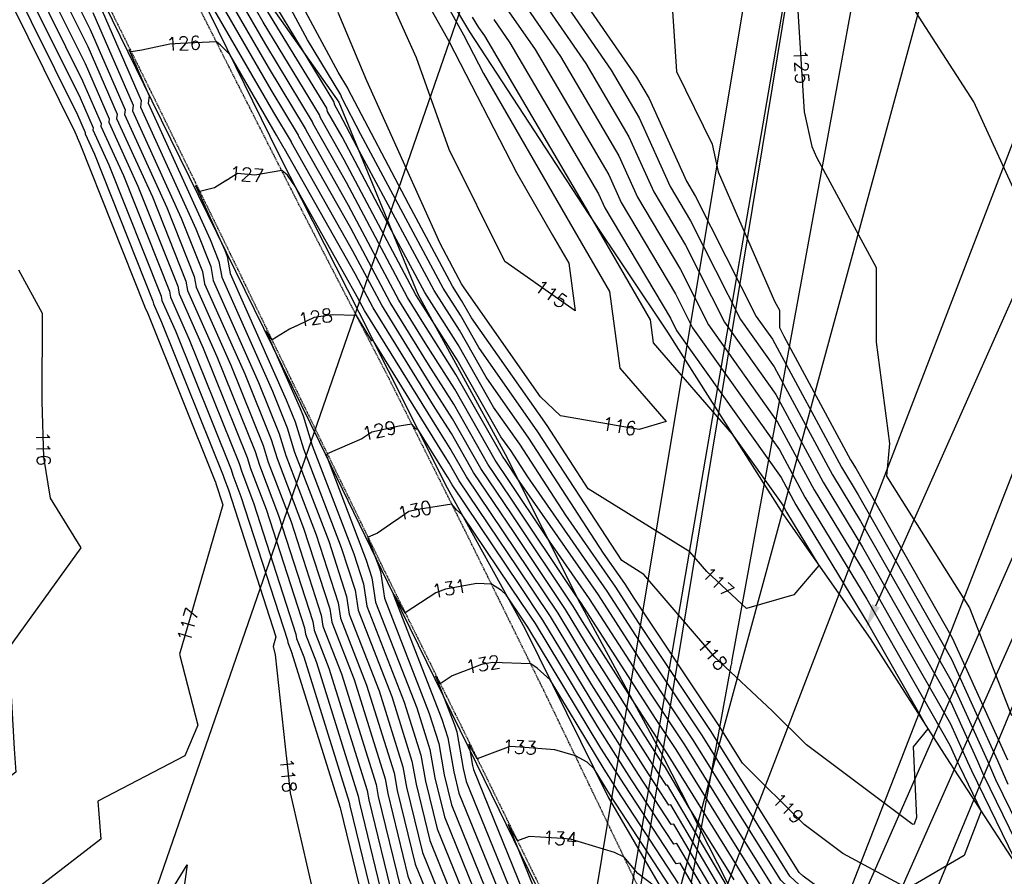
# Model space of a CAD drawing. Header units: feet. Extents: x 351431 to 355879, y 310968 to 329728.
# Tile 228 of 254: x 352768 to 353059, y 327044 to 327298. Entities that reach past the tile are written whole.
import ezdxf

# ---------------------------------------------------------------- set-up
doc = ezdxf.new("R2010")
doc.units = ezdxf.units.FT
doc.header["$MEASUREMENT"] = 0
doc.linetypes.add('D25', pattern=[0.375, 0.25, -0.125])
for name, color, linetype in [('ELIF', 153, 'LINKFENCE'), ('ELIG', 41, 'Continuous'), ('ELTCH-EG1', 253, 'Continuous'), ('ELTCN-EG1', 251, 'Continuous'), ('ELTNB-EG1', 55, 'Continuous'), ('ELTT', 3, 'Continuous'), ('ELYSP', 1, 'D25'), ('ELYSS', 2, 'Continuous'), ('ETFIP', 7, 'Continuous'), ('ETFS', 6, 'Continuous'), ('ETIF', 4, 'Continuous'), ('ETTC', 252, 'Continuous'), ('ETU-Unknown', 3, 'Continuous'), ('ETUD', 4, 'Continuous')]:
    doc.layers.add(name, color=color, linetype=linetype)
doc.styles.add('L80', font='simplex', dxfattribs={"height": 4})
doc.styles.add('ROMANSM', font='romansm.shx')
doc.linetypes.add('LINKFENCE', pattern='A,0.25,-0.08,0.25,-0.08,["X",ROMANSM,S=0.08,R=0,X=-0.004,Y=-0.04],-0.12', length=0.78)

msp = doc.modelspace()

# ---------------------------------------------------------------- linework, layer by layer
at = {"layer": 'ELIF', "flags": 128}
msp.add_lwpolyline([(352748.98, 327568.43), (352760.88, 327544.47), (352784.66, 327497.34), (352796.57, 327477.24), (352812.29, 327446.56), (352832.86, 327408.13), (352862.36, 327360.85), (352877.96, 327332.6), (352900.89, 327294.22), (352935.95, 327240.49), (352959.44, 327205.39), (352993.77, 327151.35), (353019.37, 327114.73), (353042.9, 327078.02), (353070.24, 327036.06), (353088.2, 327008.11)], dxfattribs=at)
at = {"layer": 'ELIG', "flags": 128}
msp.add_lwpolyline([(352946.74, 326982.09), (352924.97, 327032.73), (352903.06, 327077.57), (352878.33, 327127.87), (352856.54, 327172.7), (352831.68, 327223.3), (352807, 327273.69), (352790.52, 327307.41), (352779.58, 327327.47), (352768.33, 327346.43)], dxfattribs=at)
at = {"layer": 'ELTCN-EG1', "elevation": 117, "flags": 128}
msp.add_lwpolyline([(352777.62, 327019.68), (352776.92, 327019.48), (352776.78, 327019.63), (352772.59, 327023.59), (352785.62, 327032.25), (352806.05, 327029.39), (352817.35, 327047.78), (352813.65, 327021.5), (352809.13, 327021.29), (352809.12, 327021.29), (352809.11, 327021.29), (352809.1, 327021.29), (352809.09, 327021.29), (352808.92, 327021.23), (352777.62, 327019.68)], dxfattribs=at)
at = {"layer": 'ELTNB-EG1'}
msp.add_polyline3d([(353210.19, 327056.81, 120.92), (353169.33, 327092.83, 126.14), (353134.03, 327157.99, 126.26), (353096.62, 327205.18, 125.58), (353064.96, 327240.98, 125.49), (353050.12, 327273.5, 125.28), (353024.72, 327312.88, 125.6)], dxfattribs=at)
at = {"layer": 'ELTT', "flags": 128}
msp.add_lwpolyline([(352838.72, 327306.79), (352862.15, 327273.47), (352885.61, 327216.6), (352911.45, 327169.22), (352933.47, 327125.24), (352958.09, 327079.88), (352979.62, 327037.47), (353000.38, 327006.13), (353046.88, 327001.5), (353099.6, 326991.18), (353107.76, 327024.33), (353133.82, 327075.66), (353169.33, 327092.83), (353182.53, 327042.94)], dxfattribs=at)
at = {"layer": 'ELYSP', "flags": 128}
for points in [[(353471.72, 327016.93), (353473.34, 327010.98), (353472.52, 327009.02), (353471.62, 327006.97), (353470.51, 327004.55), (353469.26, 327002.01), (353468.62, 327000.78), (353467.98, 326999.62), (353467.34, 326998.56), (353466.65, 326997.54), (353465.94, 326996.63), (353465.19, 326995.8), (353464.4, 326995.03), (353463.54, 326994.28), (353462.13, 326993.13), (353461.13, 326992.37), (353460.16, 326991.7), (353459.21, 326991.1), (353458.24, 326990.54), (353457.22, 326990.02), (353455.54, 326989.23), (353454.49, 326988.79), (353453.49, 326988.42), (353452.52, 326988.1), (353451.54, 326987.83), (353448.89, 326987.21), (353447.91, 326987.04), (353446.82, 326986.91), (353444.77, 326986.74), (353443.53, 326986.67), (353388.81, 326985.74), (353337.93, 326985.19), (353285.83, 326984.43), (353278.62, 326984.26), (353275.06, 326984.3), (353251.07, 326983.96), (353247.35, 326983.9), (353235.33, 326983.74), (353183.52, 326983), (353128.81, 326982.2), (353075.89, 326981.55), (353023, 326980.85), (353003.29, 326980.55), (352993.9, 326981.65), (352990.75, 326982.77), (352987.72, 326983.93), (352986.57, 326984.42), (352985.51, 326984.9), (352984.15, 326985.64), (352982.5, 326986.63), (352981, 326987.59), (352980.26, 326988.11), (352979.11, 326989.01), (352976.77, 326990.94), (352975.7, 326991.85), (352974.68, 326992.79), (352973.68, 326993.8), (352972.7, 326994.93), (352972.21, 326995.56), (352971.5, 326996.53), (352970.77, 326997.61), (352969.31, 326999.92), (352967.94, 327002.27), (352966.75, 327004.39), (352965.3, 327007.13), (352962.8, 327012.74), (352957.95, 327026.2), (352945.57, 327052.16), (352923.15, 327098.73), (352900.12, 327145.49), (352876.71, 327192.33), (352852.27, 327239.45), (352828.96, 327285.33), (352805.94, 327331.02), (352784.84, 327377.71), (352765.38, 327424.66), (352747.38, 327470.35), (352729.62, 327519.27), (352711.13, 327568.23), (352695.97, 327611.17), (352680.91, 327659.05), (352668.26, 327707.91), (352656.73, 327756.8), (352645.41, 327805.7), (352634.18, 327854.5), (352629.81, 327868.64), (352624.01, 327903.23), (352616.53, 327952.87), (352608.23, 328002.03), (352600.06, 328051.62), (352591.29, 328101.07), (352580.88, 328154.88), (352570.37, 328203.91), (352559.3, 328252.38), (352547.15, 328301.25), (352534.24, 328349.81), (352518.99, 328403.42), (352504.39, 328451.26), (352488.93, 328498.79), (352472.68, 328546.31), (352455.4, 328593.22), (352428.81, 328661.94), (352411.59, 328708.61), (352393.97, 328755.74), (352373.41, 328801.56), (352361.41, 328828.11), (352340.34, 328873.39), (352318.03, 328918.29), (352294.6, 328962.5), (352287.43, 328978.54), (352284.98, 328987.24), (352274.18, 329000.14), (352270.06, 329005.4), (352268.05, 329008.33), (352245.45, 329048.88), (352220.78, 329092.58), (352196.74, 329136.66), (352173.48, 329180.77), (352149.62, 329224.82), (352125.54, 329268.72), (352101.8, 329312.58), (352077.73, 329356.42), (352053.85, 329400.26), (352028.64, 329446.1), (352005.1, 329487.53), (352002.23, 329492.52), (352001.22, 329494.95), (352003.34, 329495.44), (352005.77, 329496.35), (352007.01, 329499.72), (352007.48, 329505.59), (351999.79, 329504.42), (351998.98, 329504.41), (351997.72, 329504.42, -0.123639), (351998.25, 329529.38), (352000.21, 329534.16), (352001.79, 329537.24), (352004.97, 329541.63), (352015.31, 329551.42), (352026.23, 329556.61), (352036.34, 329559.87), (352047.35, 329562.38), (352057.58, 329563.77), (352099.51, 329564.28)], [(352669.31, 326840.93), (352677.33, 326790.8), (352685.12, 326741.63), (352692.68, 326692.33), (352700.79, 326642.52), (352708.71, 326593.13), (352716.56, 326544.1), (352724.39, 326494.75), (352732.31, 326445.28), (352740.5, 326396.07), (352748.52, 326346.78), (352756.55, 326297.83), (352765.17, 326247.85), (352772.79, 326198.85), (352780.82, 326149.55), (352788.93, 326099.86), (352789.46, 326095.44), (352787.74, 326095.71), (352785.97, 326098.57), (352769.08, 326147.44), (352750.49, 326195.2), (352732.36, 326242.65), (352714.34, 326290.18), (352695.73, 326337.75), (352677.36, 326385.81), (352671.31, 326401.44), (352652.58, 326449.25), (352633.95, 326496.99), (352614.26, 326547.05), (352593.4, 326600.3), (352572.27, 326654.15), (352552.21, 326704.8), (352532.03, 326757.14), (352511.78, 326807.7), (352491.79, 326859.43), (352489.07, 326865.88), (352482.85, 326881.64), (352481.96, 326884.08), (352478.73, 326892.72, -0.387923), (352480.89, 326896.38), (352490.59, 326896.88), (352495.74, 326896.99), (352547.34, 326896.98), (352611.91, 326897.16), (352663.21, 326897.2), (352713.18, 326897.39), (352764.07, 326897.1), (352815.19, 326897.09), (352834.19, 326897.1), (352884.99, 326897.18), (352941.91, 326897.36), (352945.23, 326897.33), (352948.07, 326897.35, -0.343653), (352955.1, 326892.59), (352955.27, 326889.92), (352955.99, 326849.83), (352955.47, 326840.72), (352956.55, 326786.31), (352958.6, 326733.13), (352961.11, 326680.34), (352963.2, 326628.51), (352965.4, 326575.97), (352967.27, 326523.24), (352970, 326470.96), (352971.95, 326422.3), (352971.3, 326394.39), (352971.35, 326393.86), (352968.23, 326345.53), (352964.31, 326289.65), (352959.96, 326237.31), (352956.51, 326185.44), (352953.03, 326134.96), (352949.28, 326082.51), (352947.5, 326029.85), (352947.29, 325978.11), (352949.25, 325926.05), (352951.86, 325876.73), (352953.27, 325824.71), (352952.57, 325822.12), (352950.49, 325821.49), (352947.43, 325822.57), (352939.49, 325871.34), (352931.53, 325920.36), (352923.69, 325970.01), (352915.85, 326018.85), (352907.87, 326068.63), (352899.89, 326117.32), (352892.07, 326167.26), (352884.3, 326216.71), (352876.4, 326266.05), (352868.33, 326315.28), (352860.49, 326364.65), (352852.55, 326414.29), (352844.24, 326463.55), (352836.39, 326512.77), (352828.44, 326562.2), (352820.67, 326611.62), (352812.85, 326660.91), (352805.04, 326710.37), (352797.43, 326759.71), (352789.56, 326808.98), (352781.81, 326858.48), (352777.18, 326889.71), (352770.83, 326931.74), (352764.73, 326967.78), (352762.99, 326979.17), (352757.68, 327011.78), (352750.3, 327056.04), (352741.08, 327111.96), (352732.89, 327161.11), (352725.19, 327210.71), (352717, 327260.27), (352708.89, 327309.56), (352701.17, 327358.85), (352692.8, 327407.84), (352684.75, 327457.55), (352676.89, 327506.79), (352668.89, 327556.28), (352663.11, 327596.51), (352661.91, 327599.5), (352666.75, 327599.31), (352671.43, 327600.91), (352673.58, 327596.98), (352688.25, 327559.15), (352705.74, 327511.22), (352723.35, 327462.77), (352741.16, 327415.34), (352761.84, 327368.02), (352784.32, 327321.64), (352806.98, 327275.77), (352830.16, 327228.36), (352852.86, 327181.53), (352875.43, 327135.27), (352898.73, 327088.17), (352921.62, 327041.43), (352935.71, 327016.32), (352939.95, 327008.78), (352944.02, 327001.83), (352950.93, 326987.65), (352953.83, 326981.89), (352957.34, 326973.5, -0.461442), (352953.1, 326968.71), (352947.07, 326968.55), (352938.59, 326968.51), (352887.06, 326968.33), (352834.92, 326968.41), (352765.72, 326968.2), (352715.08, 326968.23), (352663.71, 326967.92), (352612.26, 326968.2), (352598.01, 326968.01), (352544.89, 326967.82), (352494, 326967.75), (352469.81, 326967.69), (352463.49, 326967.73), (352460.89, 326967.73), (352456.68, 326972.72), (352455.58, 326972.63), (352456.38, 326977.4), (352456.85, 326980.75), (352461.61, 327008.27), (352462.65, 327013.78), (352462.82, 327014.6), (352464.73, 327025.76), (352471.22, 327076.33), (352477.38, 327126.05), (352483.66, 327176.67), (352489.81, 327226.52), (352495.63, 327275.78), (352502.04, 327325.95), (352508.17, 327377.49), (352513.96, 327426.07), (352518.69, 327476.29), (352521.89, 327527.81), (352523.21, 327577.57), (352524.96, 327603.15), (352527.06, 327610.52), (352529.97, 327613.88), (352534.11, 327615.57), (352538.8, 327615.57), (352542.17, 327613.86), (352544.23, 327610.85), (352548.46, 327587.45), (352557.12, 327538.03), (352564.8, 327488.59), (352573.35, 327439.22), (352581.53, 327389.72), (352589.66, 327340.53), (352597.61, 327291.05), (352605.22, 327242.1), (352613.36, 327192.34), (352621.44, 327143.28), (352628.96, 327093.63), (352637.1, 327044.5), (352644.72, 326997.64), (352648.24, 326974.74), (352656.35, 326922.87), (352660.02, 326891.46), (352669.31, 326840.93)]]:
    msp.add_lwpolyline(points, format="xyb", dxfattribs=at)
at = {"layer": 'ELYSS', "flags": 128}
msp.add_lwpolyline([(352701.02, 327606.48), (352728.29, 327525.4), (352744.04, 327483.11), (352751.8, 327462.87), (352769.26, 327417.8), (352783.82, 327384.82), (352805.63, 327335.44), (352823.93, 327299.71), (352844.36, 327258.14), (352868.11, 327211.27), (352894.28, 327159.35), (352917.19, 327117.67), (352941.89, 327067.8), (352964.28, 327029.27), (352980.36, 327001.03), (352996.66, 326993.5), (353048.83, 326991.24), (353099.6, 326991.18), (353150.99, 326992.1), (353184.17, 326992.79)], dxfattribs=at)
at = {"layer": 'ETIF', "linetype": 'ByBlock', "lineweight": -2}
msp.add_lwpolyline([(353021.11, 327124.4), (353100.09, 327302.08)], dxfattribs=at)
at = {"layer": 'ETIF'}
msp.add_solid([(353022.25, 327123.89), (353018.06, 327117.55), (353019.96, 327124.91)], dxfattribs=at)

# ---------------------------------------------------------------- next in the draw order: texts
at = {"layer": 'ETTC', "char_height": 4, "attachment_point": 5, "style": 'L80', "bg_fill": 3, "box_fill_scale": 1.2, "bg_fill_color": 256}
for s, insert, rotation, bg_fill_transparency in [('{126}', (352816.31, 327290.83, 126), 2.4814, 7019304), ('{125}', (352999.06, 327283.88, 125), 273.6956, 7019369), ('{127}', (352834.93, 327252.05, 127), 354.5486, 7019299), ('{115}', (352925.01, 327216.68, 115), 324.8532, 7019724), ('{128}', (352855.27, 327209.72, 128), 8.8145, 7019294), ('{129}', (352874.16, 327176.28, 129), 11.9014, 7019659), ('{116}', (352945.18, 327177.58, 116), 349.9479, 7019719), ('{116}', (352774.77, 327170.93, 116), 271.6795, 7019464), ('{130}', (352884.64, 327152.64, 130), 11.9014, 7019664), ('{117}', (352974.43, 327131.38, 117), 316.9828, 7019694), ('{131}', (352894.88, 327129.54, 131), 10.1552, 7019669), ('{117}', (352817.56, 327118.84, 117), 73.7491, 7019459), ('{118}', (352972.74, 327110.03, 118), 310.613, 7019699), ('{132}', (352904.82, 327107.11, 132), 10.1552, 7019674), ('{133}', (352915.7, 327082.59, 133), 356.9261, 7019679), ('{118}', (352847.23, 327074.19, 118), 276.1776, 7019654), ('{119}', (352995.1, 327064.48, 119), 315.1911, 7019704), ('{134}', (352927.66, 327055.6, 134), 356.9261, 7019684)]:
    msp.add_mtext(s, dxfattribs=dict(at, insert=insert, rotation=rotation, bg_fill_transparency=bg_fill_transparency))

# ---------------------------------------------------------------- next in the draw order: linework, layer by layer
at = {"layer": 'ELTCH-EG1', "flags": 128}
for points, elevation in [([(352875.98, 327324.92), (352894.71, 327291.44), (352914.75, 327252.6), (352925.46, 327234.1), (352930.22, 327225.83), (352932.15, 327211.65), (352911.32, 327226.32), (352894.85, 327259.38), (352885.15, 327286.55), (352877.61, 327303.4)], 115), ([(352771.36, 327310.09), (352786.38, 327279.78), (352791.89, 327267.14), (352791.79, 327266.36), (352798.45, 327251.71), (352812.08, 327217.46), (352812.38, 327215.75), (352817.95, 327203.23), (352832.71, 327166.49), (352833.48, 327164.01), (352836.96, 327154.9), (352849.5, 327116.05), (352849.69, 327114.77), (352851.84, 327109.26), (352865.28, 327066.33), (352865.48, 327065.18), (352873.96, 327030.44)], 120), ([(352790.16, 327305.04), (352803.71, 327273.9), (352803.47, 327271.99), (352819.87, 327235.93), (352824.29, 327224.82), (352825.03, 327220.7), (352838.46, 327190.48), (352844.55, 327175.33), (352846.52, 327168.92), (352855.49, 327145.44), (352861.99, 327125.31), (352862.68, 327120.71), (352870.41, 327100.91), (352878.52, 327074.98), (352879.44, 327069.79), (352884.77, 327047.95), (352891.15, 327032.23)], 125), ([(353062.08, 327041.19), (353032.5, 327023.9), (353029.97, 327022.61), (353029.18, 327022.66), (353029.14, 327022.67), (353028.93, 327022.71), (352999.56, 327044.42), (352998.39, 327045.53), (352976.05, 327081.27), (352972.33, 327087.25), (352950.89, 327119.46), (352944.18, 327129.88), (352929.32, 327151.25), (352915.73, 327172.18), (352907.98, 327183.22), (352897.52, 327201.6), (352887.67, 327217.09), (352877.82, 327235.48), (352863.14, 327263.14), (352858.89, 327270.66), (352858.61, 327271.6), (352839.06, 327303.85)], 120), ([(352917.05, 327302.49), (352927.78, 327286.93), (352945.04, 327257.56), (352950.57, 327245.28), (352963.26, 327223.91), (352971.56, 327207.5), (352992.03, 327178.7), (353002.8, 327158.75), (353017.79, 327134.08), (353027.93, 327116.21), (353043.13, 327089.52), (353048.24, 327078.26), (353049.37, 327075.62), (353063.86, 327045.84)], 120), ([(352997.89, 327301.91), (352999.91, 327270.58), (353002.17, 327260.28), (353003.55, 327257.12), (353021.14, 327224.46), (353021.2, 327202.37), (353025.16, 327172.38), (353024.28, 327162.75), (353048.84, 327123.78), (353061.26, 327091.93)], 125), ([(353060.54, 327009.16), (353055.76, 327008.55), (353040.24, 327009.43), (353036.52, 327010.89), (353014.8, 327014.5), (352999.97, 327025.47), (352984.83, 327039.7), (352978.63, 327049.62), (352959.41, 327080.56), (352957.43, 327083.54), (352948.99, 327096.64), (352934.27, 327119.8), (352931.53, 327124.34), (352913.44, 327151.33), (352904.2, 327165.05), (352895.85, 327179.73), (352889.74, 327189.33), (352874.89, 327213.33), (352866.37, 327229.37), (352848.23, 327261.48), (352848.16, 327261.73), (352842.94, 327270.33), (352825.53, 327300.48)], 125), ([(352972.62, 327036.4), (352962.22, 327054.04), (352961.28, 327053.85), (352948.78, 327072.93), (352938.85, 327088.55), (352920.36, 327119.14), (352916.36, 327125.12), (352898.71, 327151.3), (352897.04, 327152.8), (352895.62, 327154.48), (352885.69, 327152.86), (352882.91, 327152.28), (352873.66, 327145.87), (352870.84, 327144.67), (352870.77, 327144.51), (352874.02, 327135.99), (352874.48, 327134.57), (352875.68, 327126.66), (352888.97, 327092.56), (352891.77, 327083.62), (352893.4, 327074.39), (352895.58, 327065.46), (352907.1, 327037.05)], 130)]:
    msp.add_lwpolyline(points, dxfattribs=dict(at, elevation=elevation))
at = {"layer": 'ELTCN-EG1', "flags": 128}
for points, elevation in [([(352767.41, 327223.8), (352774.38, 327211), (352774.36, 327184.89), (352774.85, 327168.34), (352776.75, 327156.24), (352785.85, 327141.57), (352764.5, 327111.82), (352766.14, 327082.11), (352766.68, 327075.22), (352762.35, 327071.88), (352761.49, 327076.29), (352760.86, 327079.13), (352750.76, 327121.96), (352749.77, 327127.24), (352742.81, 327171.49), (352741.18, 327180.06), (352733.42, 327222.13), (352731.68, 327232.75), (352725.77, 327270.52), (352723.39, 327285.07), (352717.06, 327321.98)], 116), ([(352959.54, 327321.33), (352962.11, 327282.5), (352972.66, 327261), (352974.45, 327252.8), (352991.12, 327214.54), (352992.57, 327211.84), (352992.59, 327206.78), (352993.87, 327204.19), (353013.63, 327167.6), (353015.27, 327164.91), (353041.57, 327118.56), (353043.64, 327114.92), (353060.04, 327078.79)], 124), ([(352760.85, 327311.56), (352784.12, 327264.63), (352784.79, 327263.07), (352784.78, 327262.98), (352785.6, 327261.18), (352804.75, 327213.05), (352804.8, 327212.78), (352805.65, 327210.87), (352825.61, 327161.19), (352825.66, 327161.06), (352825.84, 327160.57), (352827.88, 327154.25), (352815.01, 327110.1), (352820.49, 327089.13), (352816.65, 327080.05), (352790.92, 327066.57), (352791.81, 327055.32), (352765.8, 327035.31)], 117), ([(352764.35, 327311.07), (352784.87, 327269.68), (352787.16, 327264.43), (352787.12, 327264.1), (352789.88, 327258.02), (352807.19, 327214.52), (352807.33, 327213.77), (352809.75, 327208.32), (352827.98, 327162.96), (352828.26, 327162.04), (352829.55, 327158.68), (352843.58, 327115.21), (352842.74, 327112.32), (352843.36, 327109.92), (352847.79, 327069.03), (352856.42, 327031.78)], 118), ([(352767.85, 327310.58), (352785.63, 327274.73), (352789.52, 327265.78), (352789.45, 327265.23), (352794.17, 327254.87), (352809.64, 327215.99), (352809.85, 327214.76), (352813.85, 327205.78), (352830.35, 327164.72), (352830.87, 327163.02), (352833.25, 327156.79), (352847, 327114.2), (352847.09, 327113.58), (352848.13, 327110.93), (352862.63, 327064.6), (352862.69, 327064.26), (352871.8, 327026.94)], 119), ([(352901.63, 327298.61), (352903.51, 327295.56), (352905.25, 327293.03), (352936.04, 327240.66), (352936.09, 327240.53), (352937.48, 327238.2), (352954.27, 327209.01), (352955.2, 327202.19), (352978.61, 327175.22), (352993.59, 327154.14), (352994.69, 327152.11), (353004.25, 327136.35), (352996.86, 327127.64), (352982.8, 327123.57), (352971.06, 327134.53), (352966.08, 327140.33), (352936, 327158.98), (352923.8, 327177.76), (352901.43, 327209.63), (352898.53, 327214.73), (352895.8, 327219.02), (352882.77, 327243.33), (352864.95, 327277.28), (352864.88, 327277.53), (352862, 327282.27), (352846.3, 327311.51)], 117), ([(352774.86, 327309.6), (352787.14, 327284.83), (352794.25, 327268.49), (352794.13, 327267.48), (352802.74, 327248.56), (352814.52, 327218.93), (352814.91, 327216.74), (352822.05, 327200.68), (352835.08, 327168.26), (352836.09, 327164.99), (352840.67, 327153.01), (352852, 327117.9), (352852.29, 327115.96), (352855.56, 327107.59), (352867.93, 327068.06), (352868.27, 327066.11), (352876.13, 327033.94)], 121), ([(352778.36, 327309.11), (352787.89, 327289.88), (352796.62, 327269.84), (352796.46, 327268.61), (352807.02, 327245.4), (352816.97, 327220.41), (352817.44, 327217.73), (352826.15, 327198.13), (352837.45, 327170.03), (352838.7, 327165.97), (352844.37, 327151.12), (352854.49, 327119.76), (352854.89, 327117.15), (352859.27, 327105.92), (352870.58, 327069.79), (352871.07, 327067.03), (352878.29, 327037.44)], 122), ([(352781.86, 327308.62), (352788.65, 327294.94), (352798.98, 327271.2), (352798.8, 327269.73), (352811.31, 327242.24), (352819.41, 327221.88), (352819.97, 327218.72), (352830.26, 327195.58), (352839.82, 327171.79), (352841.3, 327166.95), (352848.08, 327149.23), (352856.99, 327121.61), (352857.49, 327118.34), (352862.98, 327104.25), (352873.23, 327071.52), (352873.86, 327067.95), (352880.45, 327040.94)], 123), ([(352908.02, 327297.87), (352912.76, 327291), (352939.04, 327246.29), (352940.92, 327242.12), (352960.29, 327209.5), (352962.13, 327205.86), (352993.07, 327162.32), (352997.39, 327154.32), (353019.05, 327118.66), (353021.11, 327115.03), (353036.51, 327087.99), (353032.12, 327082.7), (353033.15, 327061.73), (353032.42, 327059.83), (353032.09, 327059.64), (353031.71, 327059.84), (353000.58, 327083.27), (352990.55, 327093.23), (352973.49, 327109.16), (352952.46, 327133.68), (352945.88, 327137.76), (352921.11, 327175.9), (352903.61, 327200.83), (352898.19, 327210.35), (352893.09, 327218.38), (352868.74, 327263.84), (352863.04, 327274.69), (352862.79, 327275.55), (352852.91, 327291.85), (352843.34, 327309.67)], 118), ([(352930.59, 327309.42), (352950.31, 327280.83), (352954.05, 327274.46), (352965.05, 327250.04), (352967.72, 327245.54), (352985.71, 327209.96), (352990.47, 327203.26), (353010.92, 327165.39), (353015.9, 327157.2), (353038.16, 327117.97), (353043.51, 327108.57), (353057.09, 327078.65), (353060.11, 327071.63)], 123), ([(353068.48, 327029.44), (353048.05, 327019.06), (353031.39, 327020.01), (353030.62, 327020.32), (353026.1, 327021.07), (352999.64, 327040.63), (352995.68, 327044.36), (352976.57, 327074.94), (352969.75, 327085.91), (352952.2, 327112.28), (352941.59, 327128.76), (352918.08, 327162.55), (352913.04, 327170.31), (352910.16, 327174.41), (352897.19, 327197.23), (352885.84, 327215.06), (352885, 327216.42), (352863.78, 327256.38), (352856.76, 327268.82), (352856.52, 327269.63), (352839.84, 327297.14), (352835.23, 327305.12)], 121), ([(352921.56, 327304.8), (352935.29, 327284.9), (352948.04, 327263.19), (352955.4, 327246.87), (352964.75, 327231.12), (352976.28, 327208.32), (352991.51, 327186.88), (353005.51, 327160.96), (353017.16, 327141.79), (353031.34, 327116.79), (353043.26, 327095.87), (353051.19, 327078.39), (353052.95, 327074.29), (353069.97, 327039.32)], 121), ([(352926.07, 327307.11), (352942.8, 327282.86), (352951.04, 327268.83), (352960.22, 327248.45), (352966.23, 327238.33), (352980.99, 327209.14), (352990.99, 327195.07), (353008.22, 327163.18), (353016.53, 327149.49), (353034.75, 327117.38), (353043.38, 327102.22), (353054.14, 327078.52), (353056.53, 327072.96), (353069.38, 327046.56)], 122), ([(353061.95, 327011.31), (353058.73, 327010.9), (353038.03, 327012.08), (353035.05, 327013.25), (353017.62, 327016.14), (352999.88, 327029.26), (352987.54, 327040.87), (352978.12, 327055.95), (352961.99, 327081.9), (352956.12, 327090.72), (352933.81, 327125.39), (352932.34, 327127.49), (352912.86, 327156.58), (352906.32, 327166.27), (352896.18, 327184.11), (352888.77, 327195.76), (352877.41, 327214.11), (352865.73, 327236.12), (352850.36, 327263.31), (352850.25, 327263.7), (352842.17, 327277.04), (352827.95, 327301.64)], 124), ([(353061.69, 327013.25), (353035.82, 327014.72), (353033.57, 327015.6), (353020.45, 327017.78), (352999.8, 327033.05), (352990.25, 327042.03), (352977.6, 327062.28), (352964.58, 327083.24), (352954.81, 327097.91), (352936.4, 327126.51), (352923.67, 327144.8), (352912.27, 327161.82), (352908.45, 327167.49), (352896.52, 327188.48), (352887.79, 327202.19), (352879.94, 327214.88), (352865.08, 327242.88), (352852.49, 327265.15), (352852.34, 327265.68), (352841.39, 327283.74), (352830.38, 327302.8)], 123), ([(353064.65, 327015.6), (353033.61, 327017.37), (353032.1, 327017.96), (353023.28, 327019.43), (352999.72, 327036.84), (352992.96, 327043.2), (352977.08, 327068.61), (352967.16, 327084.58), (352953.51, 327105.09), (352938.99, 327127.63), (352915, 327162.12), (352911.69, 327167.07), (352910.58, 327168.71), (352896.85, 327192.86), (352886.82, 327208.63), (352882.47, 327215.65), (352864.43, 327249.63), (352854.62, 327266.99), (352854.43, 327267.65), (352840.61, 327290.44), (352832.8, 327303.96)], 122), ([(352893.52, 327303.3), (352899.06, 327293.39), (352904.99, 327281.91), (352930.78, 327237.34), (352942.25, 327217.42), (352945.33, 327194.74), (352959.02, 327178.97), (352951.08, 327176.53), (352927.77, 327180.66), (352921.83, 327186.26), (352899.24, 327218.44), (352898.86, 327219.1), (352898.51, 327219.66), (352896.81, 327222.83), (352892.19, 327231.63), (352870.46, 327279.7), (352861.97, 327299.98)], 116), ([(352789.41, 327299.99), (352801.35, 327272.55), (352801.13, 327270.86), (352815.59, 327239.09), (352821.85, 327223.35), (352822.5, 327219.71), (352834.36, 327193.03), (352842.18, 327173.56), (352843.91, 327167.94), (352851.78, 327147.33), (352859.49, 327123.46), (352860.09, 327119.53), (352866.69, 327102.58), (352875.87, 327073.25), (352876.65, 327068.87), (352882.61, 327044.44), (352887.95, 327031.27)], 124), ([(352912.54, 327300.18), (352920.27, 327288.97), (352942.04, 327251.92), (352945.74, 327243.7), (352961.78, 327216.71), (352966.85, 327206.68), (352992.55, 327170.51), (353000.1, 327156.53), (353018.42, 327126.37), (353024.52, 327115.62), (353043, 327083.17), (353045.29, 327078.13), (353045.79, 327076.95), (353052.28, 327063.62), (353047.25, 327050.51), (353030.54, 327040.74), (353011.34, 327051.09), (352999.91, 327059.69), (352981.61, 327077.87), (352975.54, 327087.59), (352974.92, 327088.59), (352949.58, 327126.65), (352946.78, 327131.01), (352940.55, 327139.95), (352918.42, 327174.04), (352905.79, 327192.02), (352897.86, 327205.98), (352890.38, 327217.73), (352867.57, 327260.31), (352862.49, 327269.89), (352861.02, 327272.5), (352860.7, 327273.58), (352843.81, 327301.43)], 119), ([(352979.15, 327043.29), (352965.57, 327065.14), (352958.54, 327077.06), (352958.44, 327077.04), (352957.08, 327079.12), (352935.18, 327113.55), (352929.29, 327123.3), (352914.03, 327146.09), (352902.07, 327163.83), (352895.51, 327175.36), (352890.72, 327182.9), (352872.36, 327212.56), (352867.02, 327222.62), (352846.1, 327259.64), (352846.07, 327259.75), (352843.72, 327263.63), (352829.92, 327287.53), (352827.22, 327290.31), (352825.98, 327291.25), (352815.34, 327290.79), (352812.21, 327290.56), (352803.94, 327288.8), (352800.78, 327288.31), (352800.1, 327288.98), (352806.08, 327275.26), (352805.81, 327273.11), (352824.16, 327232.78), (352826.74, 327226.3), (352827.56, 327221.69), (352842.56, 327187.93), (352846.92, 327177.1), (352849.13, 327169.9), (352859.2, 327143.55), (352864.49, 327127.16), (352865.28, 327121.9), (352874.12, 327099.24), (352881.17, 327076.71), (352882.23, 327070.71), (352886.93, 327051.45), (352894.34, 327033.19)], 126), ([(352979.44, 327037.44), (352959.46, 327071.3), (352959.15, 327071.24), (352955, 327077.57), (352936.1, 327107.3), (352927.06, 327122.26), (352914.61, 327140.85), (352899.94, 327162.6), (352895.18, 327170.99), (352891.69, 327176.46), (352869.83, 327211.79), (352867.67, 327215.86), (352849.33, 327248.33), (352847.04, 327251.79), (352845.29, 327253.18), (352837.31, 327251.82), (352832.22, 327252.31), (352825.46, 327248.07), (352821.07, 327246.95), (352819.75, 327248.73), (352828.44, 327229.62), (352829.18, 327227.77), (352830.09, 327222.68), (352846.66, 327185.38), (352849.28, 327178.86), (352851.74, 327170.89), (352862.9, 327141.66), (352866.99, 327129.02), (352867.88, 327123.09), (352877.83, 327097.57), (352883.82, 327078.43), (352885.03, 327071.63), (352889.1, 327054.95), (352897.53, 327034.16)], 127), ([(352977.17, 327037.1), (352960.38, 327065.55), (352959.86, 327065.44), (352952.93, 327076.03), (352937.02, 327101.05), (352924.83, 327121.22), (352915.19, 327135.6), (352897.82, 327161.38), (352894.84, 327166.61), (352892.67, 327170.03), (352872.34, 327202.88), (352871.93, 327202.85), (352867.4, 327210.28), (352860.27, 327210.49), (352854.93, 327209.67), (352847.59, 327206.28), (352842.43, 327203.05), (352840.58, 327205.74), (352850.77, 327182.83), (352851.65, 327180.63), (352854.35, 327171.87), (352866.61, 327139.77), (352869.48, 327130.87), (352870.48, 327124.28), (352881.54, 327095.9), (352886.47, 327080.16), (352887.82, 327072.55), (352891.26, 327058.45), (352900.72, 327035.12)], 128), ([(352974.9, 327036.75), (352961.3, 327059.79), (352960.57, 327059.65), (352950.85, 327074.48), (352937.93, 327094.8), (352922.6, 327120.18), (352915.78, 327130.36), (352895.69, 327160.16), (352894.51, 327162.24), (352893.64, 327163.6), (352885.56, 327176.66), (352885.08, 327176.63), (352883.8, 327178.13), (352880.07, 327177.53), (352871.95, 327175.82), (352868.99, 327173.77), (352858.77, 327169.41), (352858.5, 327168.81), (352870.32, 327137.88), (352871.98, 327132.72), (352873.08, 327125.47), (352885.26, 327094.23), (352889.12, 327081.89), (352890.61, 327073.47), (352893.42, 327061.95), (352903.91, 327036.08)], 129), ([(352970.35, 327036.06), (352963.14, 327048.28), (352961.99, 327048.05), (352946.7, 327071.39), (352939.76, 327082.3), (352918.13, 327118.11), (352916.95, 327119.87), (352911.72, 327127.62), (352910.3, 327128.9), (352907.33, 327130.85), (352903.01, 327130.99), (352893.74, 327129.33), (352890.91, 327128.24), (352881.85, 327122.29), (352878.24, 327128.1), (352878.27, 327127.84), (352892.68, 327090.89), (352894.42, 327085.35), (352896.19, 327075.31), (352897.74, 327068.96), (352910.29, 327038.01)], 131), ([(352962.69, 327042.26), (352944.63, 327069.84), (352940.68, 327076.05), (352924.73, 327102.45), (352920.87, 327105.99), (352918.96, 327107.24), (352907.69, 327107.62), (352904.44, 327107.04), (352895.71, 327103.65), (352892.21, 327101.36), (352890.75, 327103.7), (352896.39, 327089.22), (352897.07, 327087.08), (352898.99, 327076.23), (352899.91, 327072.46), (352913.49, 327038.97)], 132), ([(352963.4, 327036.46), (352942.55, 327068.29), (352941.6, 327069.8), (352937.73, 327076.2), (352935.64, 327078.11), (352932.18, 327079.99), (352926.11, 327081.82), (352915.9, 327082.58), (352912.82, 327082.74), (352903.14, 327079.16), (352900.66, 327083.44), (352901.78, 327077.15), (352902.07, 327075.96), (352916.68, 327039.94)], 133), ([(352958.44, 327039.32), (352950.63, 327045.17), (352946.57, 327050.07), (352943.77, 327051.45), (352930.74, 327055.38), (352928.26, 327055.56), (352918.5, 327056.09), (352915.07, 327054.82), (352912.26, 327059.67), (352919.87, 327040.9)], 134)]:
    msp.add_lwpolyline(points, dxfattribs=dict(at, elevation=elevation))
at = {"layer": 'ETFIP', "linetype": 'ByBlock', "lineweight": -2}
for points in [[(352947.62, 326983.46), (353048.85, 327355.89)], [(352997.06, 326997.97), (353102.38, 327268.23)], [(352953.09, 326892.43), (353111.32, 327251.83)]]:
    msp.add_lwpolyline(points, dxfattribs=at)
at = {"layer": 'ETFS', "linetype": 'ByBlock', "lineweight": -2}
for points in [[(352941.26, 326996.82), (353011.26, 327403.59)], [(352943.06, 326990.05), (353011.26, 327403.59)], [(352966.57, 327042.65), (353027.13, 327373.53)], [(352995.08, 326934.21), (353110.12, 327211.79)]]:
    msp.add_lwpolyline(points, dxfattribs=at)
at = {"layer": 'ETU-Unknown', "linetype": 'ByBlock', "lineweight": -2}
msp.add_lwpolyline([(352792.71, 326995.76), (352965.38, 327494.88)], dxfattribs=at)
at = {"layer": 'ETUD', "linetype": 'ByBlock', "lineweight": -2}
for points in [[(352931.63, 326999.2), (353006.73, 327451.2)], [(352952.63, 326978.16), (353092.43, 327341.44)], [(352967.05, 326901.81), (353119.42, 327245.2)]]:
    msp.add_lwpolyline(points, dxfattribs=at)

doc.saveas('drawing.dxf')
